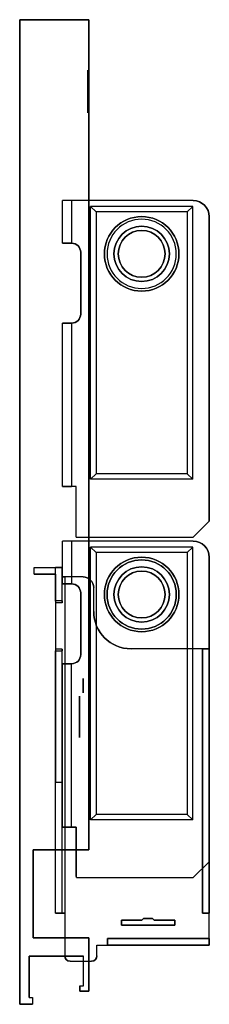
# Model space of a CAD drawing. Header units: millimetres. Extents: x 3 to 38, y -29 to 156.
import ezdxf

# ---------------------------------------------------------------- set-up
doc = ezdxf.new("R2010")
doc.units = ezdxf.units.MM
doc.header["$LTSCALE"] = 3
doc.layers.get('0').update_dxf_attribs({"linetype": 'CONTINUOUS'})

msp = doc.modelspace()

# ---------------------------------------------------------------- linework, layer by layer
at = {"color": 7, "extrusion": (0, 0, -1)}
for p, q in [((2.5, 156, -540), (2.5, -29, -540)), ((15.5, 156, -540), (2.5, 156, -540)), ((15.5, 122, -540), (15.5, 156, -540)), ((15.5, 122, -540), (10.52, 122, -540)), ((10.52, 114, -540), (10.52, 122, -540)), ((35.1, 122, -541.25), (12.2, 122, -541.25)), ((12.2, 122, -541.25), (12.2, 114, -541.25)), ((34.98, 120.92, -541.25), (15.82, 120.92, -541.25)), ((15.82, 69.67, -541.25), (15.82, 120.92, -541.25)), ((34.98, 69.67, -541.25), (34.98, 120.92, -541.25)), ((33.97, 119.92, -544), (16.83, 119.92, -544)), ((16.83, 119.92, -544), (16.83, 70.68, -544)), ((33.97, 119.92, -544), (33.97, 70.68, -544)), ((38.1, 61.8, -541.25), (38.1, 119, -541.25)), ((12.25, 114, -540), (10.52, 114, -540)), ((12.2, 114, -541.25), (12.25, 114, -541.25)), ((13.95, 100.7, -540), (13.95, 112.3, -540)), ((13.95, 112.3, -541.25), (13.95, 100.7, -541.25)), ((10.52, 99, -540), (12.25, 99, -540)), ((10.52, 68.26, -540), (10.52, 99, -540)), ((12.2, 99, -541.25), (12.2, 68.26, -541.25)), ((12.25, 99, -541.25), (12.2, 99, -541.25)), ((33.97, 70.68, -544), (16.83, 70.68, -544)), ((34.98, 69.67, -541.25), (15.82, 69.67, -541.25)), ((13.1, 68.26, -540), (10.52, 68.26, -540)), ((13.1, 68.26, -541.25), (12.2, 68.26, -541.25)), ((13.1, 58.8, -540), (13.1, 68.26, -540)), ((13.1, 58.8, -541.25), (13.1, 68.26, -541.25)), ((35.1, 58.8, -541.25), (38.1, 61.8, -541.25)), ((10.52, 50, -540), (10.52, 58, -540)), ((15.5, 58, -540), (10.52, 58, -540)), ((35.1, 58, -541.25), (12.2, 58, -541.25)), ((12.2, 58, -541.25), (12.2, 50, -541.25)), ((13.1, 58.8, -540), (15.5, 58.8, -540)), ((13.1, 58.8, -541.25), (35.1, 58.8, -541.25)), ((15.5, 58, -540), (15.5, 58.8, -540)), ((34.98, 56.92, -541.25), (15.82, 56.92, -541.25)), ((15.82, 5.67, -541.25), (15.82, 56.92, -541.25)), ((33.97, 55.92, -544), (16.83, 55.92, -544)), ((16.83, 55.92, -544), (16.83, 6.68, -544)), ((33.97, 55.92, -544), (33.97, 6.68, -544)), ((34.98, 5.67, -541.25), (34.98, 56.92, -541.25)), ((38.1, -2.2, -541.25), (38.1, 55, -541.25)), ((5.2, 51.85, -540), (5.2, 53.1, -540)), ((5.2, 53.1, -540), (10.45, 53.1, -540)), ((5.2, 51.85, -543.4), (5.2, 53.1, -543.4)), ((5.2, 53.1, -543.4), (9.2, 53.1, -543.4)), ((9.2, 51.85, -540), (5.2, 51.85, -540)), ((5.2, 51.85, -543.4), (9.2, 51.85, -543.4)), ((9.2, 51.85, -543.4), (9.2, 53.1, -543.4)), ((9.2, 51.85, -540), (9.2, 46.45, -540)), ((10.45, 46.45, -540), (10.45, 53.1, -540)), ((12.25, 50, -540), (10.52, 50, -540)), ((14.4, 51.3, -547.9), (10.95, 51.3, -547.9)), ((10.95, 51.3, -547.9), (10.95, -11.9, -547.9)), ((12.2, 50, -541.25), (12.25, 50, -541.25)), ((13.95, 48.3, -541.25), (13.95, 36.7, -541.25)), ((13.95, 36.7, -540), (13.95, 48.3, -540)), ((16.4, 44.8, -547.9), (16.4, 49.3, -547.9)), ((10.45, 46.45, -540), (9.2, 46.45, -540)), ((10.45, 37.75, -540), (9.2, 37.75, -540)), ((9.2, 37.75, -540), (9.2, 12.65, -540)), ((10.45, 12.65, -540), (10.45, 37.75, -540)), ((38.1, 37.8, -547.9), (23.4, 37.8, -547.9)), ((38.1, -17.9, -547.9), (38.1, 37.8, -547.9)), ((10.52, 4.26, -540), (10.52, 35, -540)), ((10.52, 35, -540), (12.25, 35, -540)), ((12.25, 35, -541.25), (12.2, 35, -541.25)), ((12.2, 4.26, -541.25), (12.2, 35, -541.25)), ((10.45, 12.65, -540), (9.2, 12.65, -540)), ((34.98, 5.67, -541.25), (15.82, 5.67, -541.25)), ((33.97, 6.68, -544), (16.83, 6.68, -544)), ((13.1, 4.26, -540), (10.52, 4.26, -540)), ((12.2, 4.26, -541.25), (13.1, 4.26, -541.25)), ((13.1, 4.26, -541.25), (13.1, -4.7, -541.25)), ((13.1, 0, -540), (13.1, 4.26, -540)), ((5, -16.5, -540), (5, 0, -540)), ((5, 0, -540), (13.1, 0, -540)), ((35.1, -5.2, -541.25), (38.1, -2.2, -541.25)), ((13.14, -5.2, -541.25), (35.1, -5.2, -541.25)), ((10.95, -11.9, -547.9), (10.95, -19.9, -547.9)), ((15.5, -16.5, -540), (5, -16.5, -540)), ((15.5, -26.5, -540), (15.5, -16.5, -540)), ((17, -17.9, -547.9), (38.1, -17.9, -547.9)), ((17, -19.9, -547.9), (17, -17.9, -547.9)), ((4.3, -19.98, -540), (14.5, -19.98, -540)), ((4.3, -27.7, -540), (4.3, -19.98, -540)), ((14.5, -25.5, -540), (14.5, -19.98, -540)), ((11.95, -20.9, -547.9), (16, -20.9, -547.9)), ((13.8, -25.5, -540), (14.5, -25.5, -540)), ((13.8, -25.5, -540), (13.8, -26.5, -540)), ((4.3, -27.7, -540), (4.9, -27.7, -540)), ((4.9, -27.7, -540), (4.9, -29, -540)), ((13.8, -26.5, -540), (15.5, -26.5, -540)), ((2.5, -29, -540), (4.9, -29, -540))]:
    msp.add_line(p, q, dxfattribs=at)
at = {"color": 7, "extrusion": (-1, 0, 0)}
for p, q in [((2.5, -29), (2.5, 156)), ((2.5, 156, -540), (2.5, -29, -540)), ((2.5, 156), (2.5, 156, -540)), ((13.95, 112.3, -541.25), (13.95, 100.7, -541.25)), ((13.95, 112.3, -541.25), (13.95, 112.3, -540)), ((13.95, 100.7, -540), (13.95, 112.3, -540)), ((13.95, 100.7, -541.25), (13.95, 100.7, -540)), ((13.1, 58.8, -540), (13.1, 68.26, -540)), ((13.1, 58.8, -541.25), (13.1, 68.26, -541.25)), ((13.1, 68.26, -540), (13.1, 68.26, -541.25)), ((13.1, 58.8, -540), (13.1, 58.8, -541.25)), ((5.2, 51.85, -540), (5.2, 53.1, -540)), ((5.2, 53.1, -540), (5.2, 53.1, -543.4)), ((5.2, 51.85, -543.4), (5.2, 53.1, -543.4)), ((5.2, 51.85, -540), (5.2, 51.85, -543.4)), ((9.2, 46.77, -546.15), (9.2, 53.1, -546.15)), ((9.2, 53.1, -543.4), (9.2, 53.1, -546.15)), ((9.2, 51.85, -543.4), (9.2, 53.1, -543.4)), ((9.2, 51.85, -540), (9.2, 46.45, -540)), ((9.2, 51.85, -540), (9.2, 51.85, -543.4)), ((13.95, 48.3, -541.25), (13.95, 36.7, -541.25)), ((13.95, 48.3, -541.25), (13.95, 48.3, -540)), ((13.95, 36.7, -540), (13.95, 48.3, -540)), ((9.2, 46.77, -546.15), (9.2, 46.45, -540)), ((9.2, 37.75, -540), (9.2, 37.43, -546.15)), ((9.2, 37.75, -540), (9.2, 12.65, -540)), ((9.2, -11.9, -546.15), (9.2, 37.43, -546.15)), ((36.85, 37.8, -546.65), (36.85, -11.9, -546.65)), ((36.85, 37.8, -546.65), (36.85, 37.8, -544.4)), ((36.85, -11.9, -544.4), (36.85, 37.8, -544.4)), ((13.95, 36.7, -541.25), (13.95, 36.7, -540)), ((9.2, -11.9, -541), (9.2, 12.65, -541)), ((9.2, 12.65, -541), (9.2, 12.65, -540)), ((13.1, 4.26, -541.25), (13.1, -4.7, -541.25)), ((13.1, 4.26, -541.25), (13.1, 4.26, -540)), ((13.1, 0, -540), (13.1, 4.26, -540)), ((13.1, -4.7, -540), (13.1, 0, -540)), ((13.1, -4.7, -541.25), (13.1, -4.7, -540)), ((9.2, -11.9, -546.15), (9.2, -11.9, -541)), ((10.95, -11.9, -546.65), (10.95, -11.9, -547.9)), ((10.95, -11.9, -547.9), (10.95, -19.9, -547.9)), ((10.95, -11.9, -546.65), (10.95, -19.9, -546.65)), ((36.85, -11.9, -546.65), (36.85, -11.9, -544.4)), ((21.6, -13.21, -546.65), (21.6, -14.15, -546.65)), ((21.6, -13.21, -546.65), (21.6, -13.21, -543.9)), ((21.6, -14.15, -543.9), (21.6, -13.21, -543.9)), ((21.6, -14.15, -546.65), (21.6, -14.15, -543.9)), ((19, -16.65, -546.65), (19, -17.9, -546.65)), ((19, -16.65, -546.65), (19, -16.65, -544.03)), ((19, -17.9, -544.03), (19, -16.65, -544.03)), ((19, -17.9, -546.65), (19, -17.9, -544.03)), ((10.95, -19.9, -546.65), (10.95, -19.9, -547.9)), ((14.5, -25.5), (14.5, -19.98)), ((14.5, -25.5, -540), (14.5, -19.98, -540)), ((14.5, -19.98, -540), (14.5, -19.98)), ((13.8, -26.5), (13.8, -25.5)), ((13.8, -25.5, -540), (13.8, -26.5, -540)), ((13.8, -25.5, -540), (13.8, -25.5)), ((14.5, -25.5, -540), (14.5, -25.5)), ((13.8, -26.5), (13.8, -26.5, -540)), ((2.5, -29), (2.5, -29, -540))]:
    msp.add_line(p, q, dxfattribs=at)
at = {"color": 7, "extrusion": (0, 1, 0)}
for p, q in [((2.5, 156), (2.5, 156, -540)), ((2.5, 156), (15.5, 156)), ((15.5, 156, -540), (2.5, 156, -540)), ((15.5, 156), (15.5, 156, -540)), ((15.5, 122, -540), (10.52, 122, -540)), ((35.1, 122, -541.25), (12.2, 122, -541.25)), ((35.1, 122, -540), (15.5, 122, -540)), ((35.1, 122, -541.25), (35.1, 122, -540)), ((10.52, 99, -540), (12.25, 99, -540)), ((12.25, 99, -541.25), (12.2, 99, -541.25)), ((12.25, 99, -541.25), (12.25, 99, -540)), ((15.5, 58, -540), (10.52, 58, -540)), ((35.1, 58, -541.25), (12.2, 58, -541.25)), ((35.1, 58, -540), (15.5, 58, -540)), ((35.1, 58, -541.25), (35.1, 58, -540)), ((5.2, 53.1, -543.4), (9.2, 53.1, -543.4)), ((5.2, 53.1, -540), (5.2, 53.1, -543.4)), ((5.2, 53.1, -540), (10.45, 53.1, -540)), ((9.2, 53.1, -543.4), (9.2, 53.1, -546.15)), ((10.45, 53.1, -547.83), (10.45, 53.1, -540)), ((10.45, 51.3, -546.65), (10.45, 51.3, -547.83)), ((14.4, 51.3, -546.65), (10.45, 51.3, -546.65)), ((14.4, 51.3, -547.9), (10.95, 51.3, -547.9)), ((14.4, 51.3, -546.65), (14.4, 51.3, -547.9)), ((38.1, 37.8, -547.9), (23.4, 37.8, -547.9)), ((23.4, 37.8, -546.65), (23.4, 37.8, -547.9)), ((36.85, 37.8, -546.65), (23.4, 37.8, -546.65)), ((36.85, 37.8, -544.4), (38.1, 37.8, -544.4)), ((36.85, 37.8, -546.65), (36.85, 37.8, -544.4)), ((38.1, 37.8, -544.4), (38.1, 37.8, -547.9)), ((10.52, 35, -540), (12.25, 35, -540)), ((12.25, 35, -541.25), (12.2, 35, -541.25)), ((12.25, 35, -541.25), (12.25, 35, -540)), ((27.45, -12.9, -546.65), (25.75, -12.9, -546.65)), ((25.75, -12.9, -546.65), (25.75, -12.9, -543.9)), ((25.75, -12.9, -543.9), (27.45, -12.9, -543.9)), ((27.45, -12.9, -546.65), (27.45, -12.9, -543.9)), ((25.44, -13.21, -546.65), (21.6, -13.21, -546.65)), ((21.6, -13.21, -546.65), (21.6, -13.21, -543.9)), ((21.6, -13.21, -543.9), (25.44, -13.21, -543.9)), ((25.44, -13.21, -546.65), (25.44, -13.21, -543.9)), ((31.6, -13.21, -546.65), (27.76, -13.21, -546.65)), ((27.76, -13.21, -546.65), (27.76, -13.21, -543.9)), ((27.76, -13.21, -543.9), (31.6, -13.21, -543.9)), ((31.6, -13.21, -546.65), (31.6, -13.21, -543.9)), ((5, -16.5), (5, -16.5, -540)), ((5, -16.5), (15.5, -16.5)), ((15.5, -16.5, -540), (5, -16.5, -540)), ((15.5, -16.5), (15.5, -16.5, -540)), ((38.1, -16.65, -546.65), (19, -16.65, -546.65)), ((19, -16.65, -546.65), (19, -16.65, -544.03)), ((19, -16.65, -544.03), (38.1, -16.65, -544.03)), ((38.1, -16.65, -546.65), (38.1, -16.65, -544.03)), ((13.8, -25.5, -540), (13.8, -25.5)), ((13.8, -25.5), (14.5, -25.5)), ((13.8, -25.5, -540), (14.5, -25.5, -540)), ((14.5, -25.5, -540), (14.5, -25.5)), ((4.3, -27.7, -540), (4.3, -27.7)), ((4.3, -27.7), (4.9, -27.7)), ((4.3, -27.7, -540), (4.9, -27.7, -540)), ((4.9, -27.7, -540), (4.9, -27.7))]:
    msp.add_line(p, q, dxfattribs=at)
at = {"color": 7}
for p, q in [((2.5, -29), (2.5, 156)), ((2.5, 156), (15.5, 156)), ((15.5, 156), (15.5, 0)), ((10.52, 114, -540), (10.52, 122, -540)), ((12.2, 122, -541.25), (12.2, 114, -541.25)), ((15.5, 58.8, -540), (15.5, 122, -540)), ((35.1, 122, -540), (15.5, 122, -540)), ((35.1, 122, -541.25), (35.1, 122, -540)), ((38.1, 119, -540), (38.1, 61.8, -540)), ((38.1, 119, -541.25), (38.1, 119, -540)), ((12.25, 114, -541.25), (12.25, 114, -540)), ((13.95, 112.3, -541.25), (13.95, 112.3, -540)), ((13.95, 100.7, -541.25), (13.95, 100.7, -540)), ((10.52, 68.26, -540), (10.52, 99, -540)), ((12.2, 99, -541.25), (12.2, 68.26, -541.25)), ((12.25, 99, -541.25), (12.25, 99, -540)), ((35.1, 58.8, -540), (38.1, 61.8, -540)), ((10.52, 50, -540), (10.52, 58, -540)), ((12.2, 58, -541.25), (12.2, 50, -541.25)), ((15.5, 58.8, -540), (35.1, 58.8, -540)), ((35.1, 58, -540), (15.5, 58, -540)), ((15.5, 0, -540), (15.5, 58, -540)), ((35.1, 58, -541.25), (35.1, 58, -540)), ((38.1, 55, -540), (38.1, -2.2, -540)), ((38.1, 55, -541.25), (38.1, 55, -540)), ((9.2, 46.77, -546.15), (9.2, 53.1, -546.15)), ((10.45, 53.1, -547.83), (10.45, 51.3, -547.83)), ((10.45, 46.8, -546.65), (10.45, 51.3, -546.65)), ((14.4, 51.3, -546.65), (10.45, 51.3, -546.65)), ((10.95, 51.3, -547.9), (10.95, -11.9, -547.9)), ((12.25, 50, -541.25), (12.25, 50, -540)), ((14.4, 51.3, -546.65), (14.4, 51.3, -547.9)), ((13.95, 48.3, -541.25), (13.95, 48.3, -540)), ((16.4, 44.8, -546.65), (16.4, 49.3, -546.65)), ((16.4, 49.3, -546.65), (16.4, 49.3, -547.9)), ((9.27, 37.4, -546.65), (9.27, 46.8, -546.65)), ((10.45, 46.8, -546.65), (9.27, 46.8, -546.65)), ((9.27, 37.4, -546.65), (9.27, 46.8, -546.65)), ((16.4, 44.8, -546.65), (16.4, 44.8, -547.9)), ((9.2, -11.9, -546.15), (9.2, 37.43, -546.15)), ((9.27, 37.4, -546.65), (10.45, 37.4, -546.65)), ((10.45, -11.9, -546.65), (10.45, 37.4, -546.65)), ((36.85, 37.8, -546.65), (23.4, 37.8, -546.65)), ((23.4, 37.8, -546.65), (23.4, 37.8, -547.9)), ((36.85, 37.8, -546.65), (36.85, -11.9, -546.65)), ((36.85, 37.8, -544.4), (38.1, 37.8, -544.4)), ((36.85, -11.9, -544.4), (36.85, 37.8, -544.4)), ((38.1, 37.8, -544.4), (38.1, -11.9, -544.4)), ((13.95, 36.7, -541.25), (13.95, 36.7, -540)), ((10.52, 4.26, -540), (10.52, 35, -540)), ((12.2, 4.26, -541.25), (12.2, 35, -541.25)), ((12.25, 35, -541.25), (12.25, 35, -540)), ((9.2, -11.9, -541), (9.2, 12.65, -541)), ((10.45, 12.65, -541), (9.2, 12.65, -541)), ((10.45, -11.9, -541), (10.45, 12.65, -541)), ((5, 0), (5, -16.5)), ((15.5, 0), (5, 0)), ((13.1, -4.7, -540), (13.1, 0, -540)), ((13.1, 0, -540), (15.5, 0, -540)), ((35.1, -5.2, -540), (38.1, -2.2, -540)), ((13.1, -4.7, -541.25), (13.1, -4.7, -540)), ((13.14, -5.2, -540), (35.1, -5.2, -540)), ((13.14, -5.2, -541.25), (13.14, -5.2, -540)), ((10.45, -11.9, -541), (9.2, -11.9, -541)), ((10.45, -11.9, -546.65), (10.95, -11.9, -546.65)), ((10.95, -11.9, -546.65), (10.95, -19.9, -546.65)), ((25.75, -12.9, -546.65), (25.44, -13.21, -546.65)), ((25.44, -13.21, -543.9), (25.75, -12.9, -543.9)), ((27.45, -12.9, -546.65), (25.75, -12.9, -546.65)), ((25.75, -12.9, -543.9), (27.45, -12.9, -543.9)), ((27.76, -13.21, -546.65), (27.45, -12.9, -546.65)), ((27.45, -12.9, -543.9), (27.76, -13.21, -543.9)), ((36.85, -11.9, -546.65), (38.1, -11.9, -546.65)), ((38.1, -11.9, -544.4), (36.85, -11.9, -544.4)), ((38.1, -16.65, -546.65), (38.1, -11.9, -546.65)), ((21.6, -13.21, -546.65), (21.6, -14.15, -546.65)), ((25.44, -13.21, -546.65), (21.6, -13.21, -546.65)), ((21.6, -14.15, -543.9), (21.6, -13.21, -543.9)), ((21.6, -13.21, -543.9), (25.44, -13.21, -543.9)), ((21.6, -14.15, -546.65), (31.6, -14.15, -546.65)), ((31.6, -14.15, -543.9), (21.6, -14.15, -543.9)), ((31.6, -13.21, -546.65), (27.76, -13.21, -546.65)), ((27.76, -13.21, -543.9), (31.6, -13.21, -543.9)), ((31.6, -14.15, -546.65), (31.6, -13.21, -546.65)), ((31.6, -13.21, -543.9), (31.6, -14.15, -543.9)), ((5, -16.5), (15.5, -16.5)), ((15.5, -16.5), (15.5, -26.5)), ((19, -16.65, -546.65), (19, -17.9, -546.65)), ((38.1, -16.65, -546.65), (19, -16.65, -546.65)), ((19, -16.65, -544.03), (38.1, -16.65, -544.03)), ((19, -17.9, -544.03), (19, -16.65, -544.03)), ((38.1, -16.65, -544.03), (38.1, -17.9, -544.03)), ((17, -19.9, -546.65), (17, -17.9, -546.65)), ((17, -17.9, -546.65), (19, -17.9, -546.65)), ((38.1, -17.9, -544.03), (19, -17.9, -544.03)), ((14.5, -19.98), (4.3, -19.98)), ((4.3, -19.98), (4.3, -27.7)), ((10.95, -19.9, -546.65), (10.95, -19.9, -547.9)), ((14.5, -25.5), (14.5, -19.98)), ((17, -19.9, -546.65), (17, -19.9, -547.9)), ((11.95, -20.9, -546.65), (16, -20.9, -546.65)), ((11.95, -20.9, -546.65), (11.95, -20.9, -547.9)), ((16, -20.9, -546.65), (16, -20.9, -547.9)), ((13.8, -25.5), (14.5, -25.5)), ((13.8, -26.5), (13.8, -25.5)), ((4.3, -27.7), (4.9, -27.7)), ((4.9, -27.7), (4.9, -29)), ((15.5, -26.5), (13.8, -26.5)), ((4.9, -29), (2.5, -29))]:
    msp.add_line(p, q, dxfattribs=at)
at = {"color": 7, "extrusion": (1, 0, 0)}
for p, q in [((15.5, 156), (15.5, 156, -540)), ((15.5, 156), (15.5, 0)), ((15.5, 122, -540), (15.5, 156, -540)), ((15.5, 58.8, -540), (15.5, 122, -540)), ((38.1, 61.8, -541.25), (38.1, 119, -541.25)), ((38.1, 119, -540), (38.1, 61.8, -540)), ((38.1, 119, -541.25), (38.1, 119, -540)), ((38.1, 61.8, -541.25), (38.1, 61.8, -540)), ((15.5, 58, -540), (15.5, 58.8, -540)), ((15.5, 0, -540), (15.5, 58, -540)), ((38.1, -2.2, -541.25), (38.1, 55, -541.25)), ((38.1, 55, -540), (38.1, -2.2, -540)), ((38.1, 55, -541.25), (38.1, 55, -540)), ((10.45, 53.1, -547.83), (10.45, 53.1, -540)), ((10.45, 46.45, -540), (10.45, 53.1, -540)), ((10.45, 53.1, -547.83), (10.45, 51.3, -547.83)), ((10.45, 51.3, -546.65), (10.45, 51.3, -547.83)), ((10.45, 46.8, -546.65), (10.45, 51.3, -546.65)), ((16.4, 44.8, -547.9), (16.4, 49.3, -547.9)), ((16.4, 44.8, -546.65), (16.4, 49.3, -546.65)), ((16.4, 49.3, -546.65), (16.4, 49.3, -547.9)), ((10.45, 46.8, -546.65), (10.45, 46.45, -540)), ((16.4, 44.8, -546.65), (16.4, 44.8, -547.9)), ((10.45, 37.75, -540), (10.45, 37.4, -546.65)), ((10.45, 12.65, -540), (10.45, 37.75, -540)), ((10.45, -11.9, -546.65), (10.45, 37.4, -546.65)), ((38.1, -17.9, -547.9), (38.1, 37.8, -547.9)), ((38.1, 37.8, -544.4), (38.1, 37.8, -547.9)), ((38.1, 37.8, -544.4), (38.1, -11.9, -544.4)), ((10.45, -11.9, -541), (10.45, 12.65, -541)), ((10.45, 12.65, -541), (10.45, 12.65, -540)), ((5, 0), (5, 0, -540)), ((5, 0), (5, -16.5)), ((5, -16.5, -540), (5, 0, -540)), ((15.5, 0), (15.5, 0, -540)), ((38.1, -2.2, -541.25), (38.1, -2.2, -540)), ((10.45, -11.9, -541), (10.45, -11.9, -546.65)), ((38.1, -16.65, -546.65), (38.1, -11.9, -546.65)), ((38.1, -11.9, -546.65), (38.1, -11.9, -544.4)), ((31.6, -14.15, -546.65), (31.6, -13.21, -546.65)), ((31.6, -13.21, -546.65), (31.6, -13.21, -543.9)), ((31.6, -13.21, -543.9), (31.6, -14.15, -543.9)), ((31.6, -14.15, -546.65), (31.6, -14.15, -543.9)), ((5, -16.5), (5, -16.5, -540)), ((15.5, -16.5), (15.5, -16.5, -540)), ((15.5, -16.5), (15.5, -26.5)), ((15.5, -26.5, -540), (15.5, -16.5, -540)), ((38.1, -16.65, -544.03), (38.1, -17.9, -544.03)), ((38.1, -16.65, -546.65), (38.1, -16.65, -544.03)), ((17, -19.9, -547.9), (17, -17.9, -547.9)), ((17, -19.9, -546.65), (17, -17.9, -546.65)), ((17, -17.9, -546.65), (17, -17.9, -547.9)), ((38.1, -17.9, -544.03), (38.1, -17.9, -547.9)), ((4.3, -27.7, -540), (4.3, -19.98, -540)), ((4.3, -19.98), (4.3, -19.98, -540)), ((4.3, -19.98), (4.3, -27.7)), ((17, -19.9, -546.65), (17, -19.9, -547.9)), ((4.3, -27.7, -540), (4.3, -27.7)), ((4.9, -27.7, -540), (4.9, -27.7)), ((4.9, -27.7), (4.9, -29)), ((4.9, -27.7, -540), (4.9, -29, -540)), ((15.5, -26.5), (15.5, -26.5, -540)), ((4.9, -29, -540), (4.9, -29))]:
    msp.add_line(p, q, dxfattribs=at)
at = {"color": 7, "extrusion": (-0.939693, -2.8267e-15, -0.34202)}
for p, q in [((16.83, 119.92, -544), (15.82, 120.92, -541.25)), ((15.82, 69.67, -541.25), (15.82, 120.92, -541.25)), ((16.83, 119.92, -544), (16.83, 70.68, -544)), ((15.82, 69.67, -541.25), (16.83, 70.68, -544)), ((16.83, 55.92, -544), (15.82, 56.92, -541.25)), ((15.82, 5.67, -541.25), (15.82, 56.92, -541.25)), ((16.83, 55.92, -544), (16.83, 6.68, -544)), ((16.83, 6.68, -544), (15.82, 5.67, -541.25))]:
    msp.add_line(p, q, dxfattribs=at)
at = {"color": 7, "extrusion": (-3.11889e-15, 0.939693, -0.34202)}
for p, q in [((34.98, 120.92, -541.25), (15.82, 120.92, -541.25)), ((16.83, 119.92, -544), (15.82, 120.92, -541.25)), ((33.97, 119.92, -544), (34.98, 120.92, -541.25)), ((33.97, 119.92, -544), (16.83, 119.92, -544)), ((34.98, 56.92, -541.25), (15.82, 56.92, -541.25)), ((16.83, 55.92, -544), (15.82, 56.92, -541.25)), ((33.97, 55.92, -544), (16.83, 55.92, -544)), ((33.97, 55.92, -544), (34.98, 56.92, -541.25))]:
    msp.add_line(p, q, dxfattribs=at)
at = {"color": 7, "extrusion": (0.939693, 3.5024e-15, -0.34202)}
for p, q in [((33.97, 119.92, -544), (34.98, 120.92, -541.25)), ((34.98, 69.67, -541.25), (34.98, 120.92, -541.25)), ((33.97, 119.92, -544), (33.97, 70.68, -544)), ((34.98, 69.67, -541.25), (33.97, 70.68, -544)), ((33.97, 55.92, -544), (34.98, 56.92, -541.25)), ((33.97, 55.92, -544), (33.97, 6.68, -544)), ((34.98, 5.67, -541.25), (34.98, 56.92, -541.25)), ((33.97, 6.68, -544), (34.98, 5.67, -541.25))]:
    msp.add_line(p, q, dxfattribs=at)
at = {"color": 7, "extrusion": (0, -1, 0)}
for p, q in [((12.25, 114, -540), (10.52, 114, -540)), ((12.2, 114, -541.25), (12.25, 114, -541.25)), ((12.25, 114, -541.25), (12.25, 114, -540)), ((13.1, 68.26, -540), (10.52, 68.26, -540)), ((13.1, 68.26, -541.25), (12.2, 68.26, -541.25)), ((13.1, 68.26, -540), (13.1, 68.26, -541.25)), ((13.1, 58.8, -541.25), (35.1, 58.8, -541.25)), ((13.1, 58.8, -540), (13.1, 58.8, -541.25)), ((13.1, 58.8, -540), (15.5, 58.8, -540)), ((15.5, 58.8, -540), (35.1, 58.8, -540)), ((35.1, 58.8, -541.25), (35.1, 58.8, -540)), ((9.2, 51.85, -540), (5.2, 51.85, -540)), ((5.2, 51.85, -540), (5.2, 51.85, -543.4)), ((5.2, 51.85, -543.4), (9.2, 51.85, -543.4)), ((9.2, 51.85, -540), (9.2, 51.85, -543.4)), ((12.25, 50, -540), (10.52, 50, -540)), ((12.2, 50, -541.25), (12.25, 50, -541.25)), ((12.25, 50, -541.25), (12.25, 50, -540)), ((10.45, 12.65, -541), (9.2, 12.65, -541)), ((9.2, 12.65, -541), (9.2, 12.65, -540)), ((10.45, 12.65, -540), (9.2, 12.65, -540)), ((10.45, 12.65, -541), (10.45, 12.65, -540)), ((13.1, 4.26, -540), (10.52, 4.26, -540)), ((12.2, 4.26, -541.25), (13.1, 4.26, -541.25)), ((13.1, 4.26, -541.25), (13.1, 4.26, -540)), ((5, 0, -540), (13.1, 0, -540)), ((15.5, 0), (5, 0)), ((5, 0), (5, 0, -540)), ((13.1, 0, -540), (15.5, 0, -540)), ((15.5, 0), (15.5, 0, -540)), ((13.14, -5.2, -541.25), (13.14, -5.2, -540)), ((13.14, -5.2, -541.25), (35.1, -5.2, -541.25)), ((13.14, -5.2, -540), (35.1, -5.2, -540)), ((35.1, -5.2, -541.25), (35.1, -5.2, -540)), ((9.2, -11.9, -546.15), (9.2, -11.9, -541)), ((10.45, -11.9, -541), (9.2, -11.9, -541)), ((10.45, -11.9, -546.65), (10.95, -11.9, -546.65)), ((10.45, -11.9, -541), (10.45, -11.9, -546.65)), ((10.95, -11.9, -546.65), (10.95, -11.9, -547.9)), ((36.85, -11.9, -546.65), (38.1, -11.9, -546.65)), ((36.85, -11.9, -546.65), (36.85, -11.9, -544.4)), ((38.1, -11.9, -544.4), (36.85, -11.9, -544.4)), ((38.1, -11.9, -546.65), (38.1, -11.9, -544.4)), ((21.6, -14.15, -546.65), (31.6, -14.15, -546.65)), ((21.6, -14.15, -546.65), (21.6, -14.15, -543.9)), ((31.6, -14.15, -543.9), (21.6, -14.15, -543.9)), ((31.6, -14.15, -546.65), (31.6, -14.15, -543.9)), ((17, -17.9, -546.65), (17, -17.9, -547.9)), ((17, -17.9, -547.9), (38.1, -17.9, -547.9)), ((17, -17.9, -546.65), (19, -17.9, -546.65)), ((19, -17.9, -546.65), (19, -17.9, -544.03)), ((38.1, -17.9, -544.03), (19, -17.9, -544.03)), ((38.1, -17.9, -544.03), (38.1, -17.9, -547.9)), ((14.5, -19.98), (4.3, -19.98)), ((4.3, -19.98), (4.3, -19.98, -540)), ((4.3, -19.98, -540), (14.5, -19.98, -540)), ((14.5, -19.98, -540), (14.5, -19.98)), ((11.95, -20.9, -546.65), (11.95, -20.9, -547.9)), ((11.95, -20.9, -547.9), (16, -20.9, -547.9)), ((11.95, -20.9, -546.65), (16, -20.9, -546.65)), ((16, -20.9, -546.65), (16, -20.9, -547.9)), ((15.5, -26.5), (13.8, -26.5)), ((13.8, -26.5, -540), (15.5, -26.5, -540)), ((13.8, -26.5), (13.8, -26.5, -540)), ((15.5, -26.5), (15.5, -26.5, -540)), ((4.9, -29), (2.5, -29)), ((2.5, -29), (2.5, -29, -540)), ((2.5, -29, -540), (4.9, -29, -540)), ((4.9, -29, -540), (4.9, -29))]:
    msp.add_line(p, q, dxfattribs=at)
at = {"color": 7, "extrusion": (3.4537e-15, -0.939693, -0.34202)}
for p, q in [((15.82, 69.67, -541.25), (16.83, 70.68, -544)), ((33.97, 70.68, -544), (16.83, 70.68, -544)), ((34.98, 69.67, -541.25), (33.97, 70.68, -544)), ((34.98, 69.67, -541.25), (15.82, 69.67, -541.25)), ((16.83, 6.68, -544), (15.82, 5.67, -541.25)), ((34.98, 5.67, -541.25), (15.82, 5.67, -541.25)), ((33.97, 6.68, -544), (16.83, 6.68, -544)), ((33.97, 6.68, -544), (34.98, 5.67, -541.25))]:
    msp.add_line(p, q, dxfattribs=at)
at = {"color": 7, "extrusion": (0.707107, -0.707107, 0)}
for p, q in [((35.1, 58.8, -541.25), (38.1, 61.8, -541.25)), ((35.1, 58.8, -540), (38.1, 61.8, -540)), ((38.1, 61.8, -541.25), (38.1, 61.8, -540)), ((35.1, 58.8, -541.25), (35.1, 58.8, -540)), ((35.1, -5.2, -541.25), (38.1, -2.2, -541.25)), ((35.1, -5.2, -540), (38.1, -2.2, -540)), ((38.1, -2.2, -541.25), (38.1, -2.2, -540)), ((35.1, -5.2, -541.25), (35.1, -5.2, -540))]:
    msp.add_line(p, q, dxfattribs=at)
at = {"color": 7, "extrusion": (-3.4055e-15, -0.99863, -0.052336)}
for p, q in [((9.2, 46.77, -546.15), (9.2, 46.45, -540)), ((10.45, 46.45, -540), (9.2, 46.45, -540)), ((10.45, 46.8, -546.65), (9.27, 46.8, -546.65)), ((10.45, 46.8, -546.65), (10.45, 46.45, -540))]:
    msp.add_line(p, q, dxfattribs=at)
at = {"color": 7, "extrusion": (3.00482e-15, 0.99863, -0.052336)}
for p, q in [((9.2, 37.75, -540), (9.2, 37.43, -546.15)), ((10.45, 37.75, -540), (9.2, 37.75, -540)), ((9.27, 37.4, -546.65), (10.45, 37.4, -546.65)), ((10.45, 37.75, -540), (10.45, 37.4, -546.65))]:
    msp.add_line(p, q, dxfattribs=at)
at = {"color": 7, "extrusion": (-0.707107, 0.707107, 0)}
for p, q in [((25.75, -12.9, -546.65), (25.44, -13.21, -546.65)), ((25.44, -13.21, -543.9), (25.75, -12.9, -543.9)), ((25.75, -12.9, -546.65), (25.75, -12.9, -543.9)), ((25.44, -13.21, -546.65), (25.44, -13.21, -543.9))]:
    msp.add_line(p, q, dxfattribs=at)
at = {"color": 7, "extrusion": (0.707107, 0.707107, 0)}
for p, q in [((27.76, -13.21, -546.65), (27.45, -12.9, -546.65)), ((27.45, -12.9, -546.65), (27.45, -12.9, -543.9)), ((27.45, -12.9, -543.9), (27.76, -13.21, -543.9)), ((27.76, -13.21, -546.65), (27.76, -13.21, -543.9))]:
    msp.add_line(p, q, dxfattribs=at)
at = {"color": 7, "extrusion": (-1, 0, 0)}
for centre, radius in [((-142.5, -21.5, -15.3), 4), ((-30.85, -64.56, -14.4), 1.34), ((-30.85, -18.85, -14.4), 1.34), ((-25, -504, -13.7), 3.9)]:
    msp.add_circle(centre, radius, dxfattribs=at)
at = {"color": 7, "extrusion": (1, 0, 0)}
for centre, radius in [((142.5, -21.5, 15.3), 4), ((142.5, -21.5, 15.5), 4), ((142.5, -21.5, 15.5), 4), ((30.85, -64.56, 14.4), 1.34), ((30.85, -18.85, 14.4), 1.34), ((30.85, -64.56, 15.5), 1.34), ((30.85, -64.56, 15.5), 1.34), ((30.85, -18.85, 15.5), 1.34), ((30.85, -18.85, 15.5), 1.34), ((25, -504, 13.7), 3.9), ((25, -504, 15.5), 3.9), ((25, -504, 15.5), 3.9)]:
    msp.add_circle(centre, radius, dxfattribs=at)
at = {"color": 7, "extrusion": (0, 0, -1)}
for centre, radius in [((-25.4, 112, 545), 7), ((-25.4, 112, 545), 7), ((-25.4, 112, 544), 7), ((-25.4, 112, 545.5), 6.5), ((-25.4, 112, 545.5), 6.5), ((-25.4, 112, 530.7), 5.2), ((-25.4, 112, 530.7), 5.2), ((-25.4, 112, 528.7), 4.4), ((-25.4, 48, 544), 7), ((-25.4, 48, 545.5), 6.5), ((-25.4, 48, 530.7), 5.2), ((-25.4, 48, 530.7), 5.2), ((-25.4, 48, 528.7), 4.4)]:
    msp.add_circle(centre, radius, dxfattribs=at)
at = {"color": 7}
for centre, radius in [((25.4, 112, -544), 7), ((25.4, 112, -540), 5.2), ((25.4, 112, -540), 5.2), ((25.4, 112, -528.7), 4.4), ((25.4, 48, -545), 7), ((25.4, 48, -544), 7), ((25.4, 48, -545), 7), ((25.4, 48, -545.5), 6.5), ((25.4, 48, -540), 5.2), ((25.4, 48, -540), 5.2), ((25.4, 48, -528.7), 4.4)]:
    msp.add_circle(centre, radius, dxfattribs=at)
at = {"color": 7, "extrusion": (0, 1, 0)}
for centre, start, end in [((-12.2, -539.5, 122), 270, 343.3985), ((-12.2, -539.5, 122), 270, 343.3985), ((-12.2, -539.5, 99), 270, 343.3985), ((-12.2, -539.5, 99), 270, 343.3985), ((-12.2, -539.5, 58), 270, 343.3985), ((-12.2, -539.5, 58), 270, 343.3985), ((-10.95, -546.15, 53.1), 286.6015, 0), ((-10.95, -546.15, 51.3), 270, 286.6015), ((-12.2, -539.5, 35), 270, 343.3985), ((-12.2, -539.5, 35), 270, 343.3985), ((-12.2, -539.5, 4.26), 270, 343.3985), ((-10.95, -546.15, -11.9), 270, 0)]:
    msp.add_arc(centre, 1.75, start, end, dxfattribs=at)
at = {"color": 7}
for centre, radius, start, end in [((35.1, 119, -540), 3, 0, 90), ((35.1, 119, -541.25), 3, 0, 90), ((35.1, 119, -540), 3, 0, 90), ((12.25, 112.3, -540), 1.7, 0, 90), ((12.25, 100.7, -540), 1.7, 270, 0), ((35.1, 55, -540), 3, 0, 90), ((35.1, 55, -541.25), 3, 0, 90), ((35.1, 55, -540), 3, 0, 90), ((12.25, 48.3, -540), 1.7, 0, 90), ((14.4, 49.3, -546.65), 2, 0, 90), ((14.4, 49.3, -547.9), 2, 0, 90), ((14.4, 49.3, -546.65), 2, 0, 90), ((23.4, 44.8, -546.65), 7, 180, 270), ((12.25, 36.7, -540), 1.7, 270, 0), ((16.1, -4.7, -540), 3, 180, 189.5941), ((16.1, -4.7, -541.25), 3, 180, 189.5941), ((11.95, -19.9, -546.65), 1, 180, 270), ((11.95, -19.9, -547.9), 1, 180, 270), ((11.95, -19.9, -546.65), 1, 180, 270), ((16, -19.9, -546.65), 1, 270, 0), ((16, -19.9, -547.9), 1, 270, 0), ((16, -19.9, -546.65), 1, 270, 0)]:
    msp.add_arc(centre, radius, start, end, dxfattribs=at)
at = {"color": 7, "extrusion": (0, 0, -1)}
for centre, radius, start, end in [((-35.1, 119, 541.25), 3, 90, 180), ((-12.25, 112.3, 540), 1.7, 90, 180), ((-12.25, 112.3, 541.25), 1.7, 90, 180), ((-12.25, 112.3, 541.25), 1.7, 90, 180), ((-12.25, 100.7, 540), 1.7, 180, 270), ((-12.25, 100.7, 541.25), 1.7, 180, 270), ((-12.25, 100.7, 541.25), 1.7, 180, 270), ((-35.1, 55, 541.25), 3, 90, 180), ((-12.25, 48.3, 541.25), 1.7, 90, 180), ((-12.25, 48.3, 540), 1.7, 90, 180), ((-12.25, 48.3, 541.25), 1.7, 90, 180), ((-14.4, 49.3, 547.9), 2, 90, 180), ((-23.4, 44.8, 547.9), 7, 270, 0), ((-23.4, 44.8, 547.9), 7, 270, 0), ((-23.4, 44.8, 546.65), 7, 270, 0), ((-12.25, 36.7, 541.25), 1.7, 180, 270), ((-12.25, 36.7, 540), 1.7, 180, 270), ((-12.25, 36.7, 541.25), 1.7, 180, 270), ((-16.1, -4.7, 541.25), 3, 350.4059, 0), ((-16.1, -4.7, 540), 3, 350.4059, 0), ((-11.95, -19.9, 547.9), 1, 270, 0), ((-16, -19.9, 547.9), 1, 180, 270)]:
    msp.add_arc(centre, radius, start, end, dxfattribs=at)
at = {"color": 7, "extrusion": (0, -1, 0)}
for centre, start, end in [((12.2, -539.5, -114), 196.6015, 270), ((12.2, -539.5, -114), 196.6015, 270), ((12.2, -539.5, -68.26), 196.6015, 270), ((12.2, -539.5, -68.26), 196.6015, 270), ((10.95, -546.15, -53.1), 180, 253.3985), ((10.95, -546.15, -51.3), 253.3985, 270), ((12.2, -539.5, -50), 196.6015, 270), ((12.2, -539.5, -50), 196.6015, 270), ((12.2, -539.5, -4.26), 196.6015, 270), ((10.95, -546.15, 11.9), 180, 270)]:
    msp.add_arc(centre, 1.75, start, end, dxfattribs=at)
at = {"color": 7, "extrusion": (2.48072e-13, -0.99863, -0.052336)}
msp.add_arc((10.95, -547.85, -18.13), 1.75, 179.9996, 196.5795, dxfattribs=at)
at = {"color": 7, "extrusion": (-2.48072e-13, 0.99863, 0.052336)}
msp.add_arc((-10.95, -547.85, 18.13), 1.75, 343.4205, 0.0004, dxfattribs=at)
at = {"color": 7, "extrusion": (-3.54139e-13, 0.99863, -0.052336)}
msp.add_arc((-10.95, -543.44, 65.96), 1.75, 343.4205, 0.0004, dxfattribs=at)
at = {"color": 7, "extrusion": (3.54139e-13, -0.99863, 0.052336)}
msp.add_arc((10.95, -543.44, -65.96), 1.75, 179.9996, 196.5795, dxfattribs=at)

doc.saveas('drawing.dxf')
